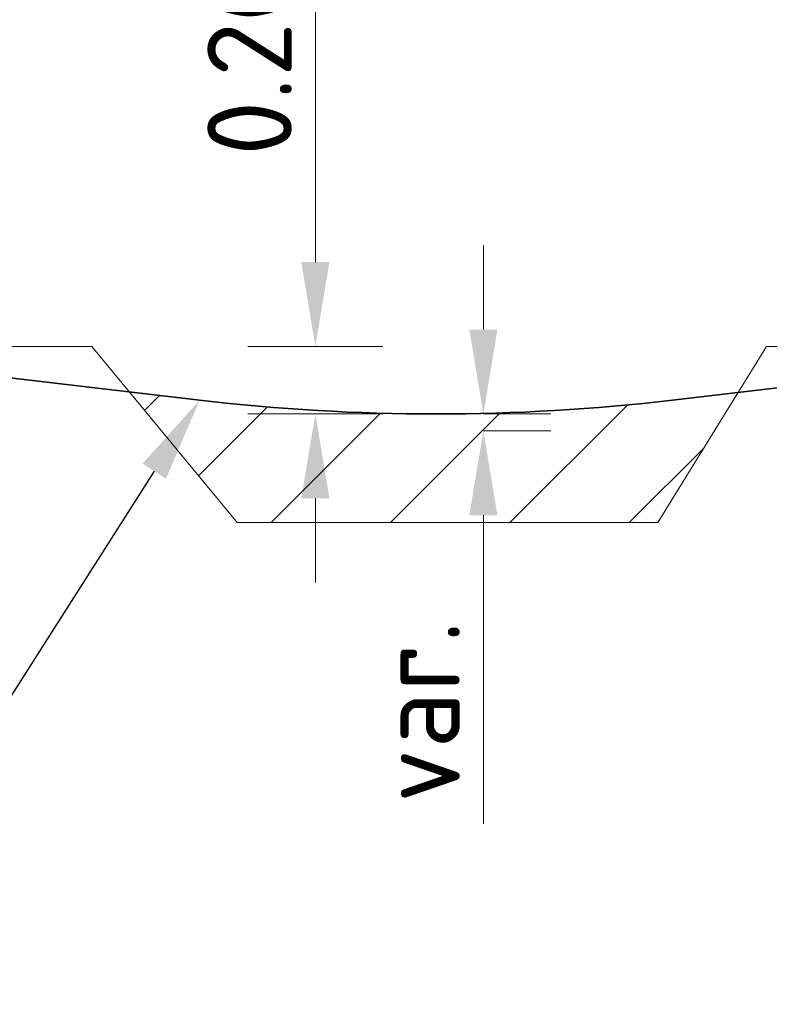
# Model space of a CAD drawing. Header units: metres. Extents: x 199581 to 207779, y 462378 to 466293.
# Tile 49 of 134: x 207404.85 to 207407.07, y 465965.79 to 465968.71. Entities that reach past the tile are written whole.
import ezdxf
from ezdxf import colors
from ezdxf.entities.mleader import LeaderData, LeaderLine
from ezdxf.math import Vec2, Vec3

# ---------------------------------------------------------------- set-up
doc = ezdxf.new("R2010")
doc.units = ezdxf.units.M
for name, color, linetype, lineweight in [('B-WE-GR-MAAIVELD-GD-G', 253, 'Continuous', 18), ('N-WE-GW-MAAIVELD-GD', 90, 'GW-MAAIVELD', 35), ('N-WE-GW-OPHOGING-WERK-AD', 82, 'Continuous', 18), ('X-XX-AL-M', 7, 'Continuous', 18), ('X-XX-AL-REFERENTIE-T25', 7, 'Continuous', 25)]:
    doc.layers.add(name, color=color, linetype=linetype, lineweight=lineweight)
doc.styles.add('NLCS-ISO-M100-T25', font='NLCS-ISO.ttf', dxfattribs={"height": 0.25})
doc.linetypes.add('GW-MAAIVELD', pattern='A,12,[40,NLCS.SHX,S=1,R=0,X=0,Y=-0.5],12', length=24)
doc.dimstyles.new('NLCS-M100-T25-PIJL_L2_H2', dxfattribs={"dimscale": 0.1, "dimtxt": 2.5, "dimasz": 2.5, "dimexe": 2, "dimexo": 2, "dimgap": 0.7, "dimtad": 1, "dimzin": 0, "dimdsep": 46, "dimtxsty": 'NLCS-ISO-M100-T25', "dimcen": 0, "dimdle": 2, "dimclrd": 256, "dimclre": 256, "dimclrt": 256, "dimazin": 0, "dimtfac": 1, "dimtdec": 3, "dimtofl": 0, "dimtmove": 0, "dimatfit": 3, "dimfxl": 2, "dimfxlon": 1, "dimtfillclr": 256, "dimtolj": 1, "dimtzin": 0, "dimlwd": -1, "dimlwe": -1, "dimarcsym": 0})

# ---------------------------------------------------------------- blocks, each defined once
blk = doc.blocks.new('*D375')
at = {"layer": 'X-XX-AL-M', "transparency": 16777216}
for p, q in [((207405.7258, 465967.9903), (207405.7258, 465968.9303)), ((207405.5258, 465967.7403), (207405.9258, 465967.7403)), ((207405.5258, 465967.5403), (207405.9258, 465967.5403)), ((207405.7258, 465967.2903), (207405.7258, 465967.0403))]:
    blk.add_line(p, q, dxfattribs=at)
for points in [[(207405.6841, 465967.9903), (207405.7675, 465967.9903), (207405.7258, 465967.7403)], [(207405.6841, 465967.2903), (207405.7675, 465967.2903), (207405.7258, 465967.5403)]]:
    blk.add_solid(points, dxfattribs=at)
at = {"layer": 'X-XX-AL-M', "transparency": 16777216, "insert": (207405.5308, 465968.5853), "char_height": 0.25, "attachment_point": 5, "rotation": 90, "style": 'NLCS-ISO-M100-T25'}
blk.add_mtext('\\A1;0.20', dxfattribs=at)
blk = doc.blocks.new('*D376')
at = {"layer": 'X-XX-AL-M', "transparency": 16777216}
for p, q in [((207406.2236, 465967.7903), (207406.2236, 465968.0403)), ((207406.2236, 465967.5403), (207406.4236, 465967.5403)), ((207406.2236, 465967.4903), (207406.4236, 465967.4903)), ((207406.2236, 465967.2403), (207406.2236, 465966.3253))]:
    blk.add_line(p, q, dxfattribs=at)
for points in [[(207406.182, 465967.7903), (207406.2653, 465967.7903), (207406.2236, 465967.5403)], [(207406.182, 465967.2403), (207406.2653, 465967.2403), (207406.2236, 465967.4903)]]:
    blk.add_solid(points, dxfattribs=at)
at = {"layer": 'X-XX-AL-M', "transparency": 16777216, "insert": (207406.0286, 465966.6578), "char_height": 0.25, "attachment_point": 5, "rotation": 90, "style": 'NLCS-ISO-M100-T25'}
blk.add_mtext('\\A1;var.', dxfattribs=at)

msp = doc.modelspace()

# ---------------------------------------------------------------- hatches: boundary and pattern name
at = {"layer": 'N-WE-GW-OPHOGING-WERK-AD'}
h = msp.add_hatch(dxfattribs=at)
h.set_pattern_fill('AGW-WERK_AANVULLEN-SO', color=256, scale=0.05, pattern_type=2)
h.set_pattern_definition([(45, (-6529.72638, 3759.63503), (-0.1767766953, 0.1767766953), [])])
edge = h.paths.add_edge_path()
edge.add_arc((207406.0823, 465973.8591), 6.3188, 261.73331, 278.15721, ccw=False)
edge.add_line((207405.1738, 465967.606), (207405.4936, 465967.2183))
edge.add_line((207405.4936, 465967.2183), (207406.7404, 465967.2183))
edge.add_line((207406.7404, 465967.2183), (207406.9789, 465967.6042))

# ---------------------------------------------------------------- linework, layer by layer
at = {"layer": 'B-WE-GR-MAAIVELD-GD-G', "flags": 128}
msp.add_lwpolyline([(207415.2938, 465967.7403), (207407.063, 465967.7403), (207406.7404, 465967.2183), (207405.4936, 465967.2183), (207405.063, 465967.7403), (207398.1608, 465967.7403)], dxfattribs=at)
at = {"layer": 'N-WE-GW-MAAIVELD-GD', "flags": 128}
msp.add_lwpolyline([(207404.0315, 465967.7403), (207405.3829, 465967.5814, 0.058603), (207406.7845, 465967.5814), (207408.1358, 465967.7403)], format="xyb", dxfattribs=at)

# ---------------------------------------------------------------- dimensions: what is measured, and where the dimension line sits
at = {"layer": 'X-XX-AL-M'}
dim = msp.add_linear_dim(base=(207405.7258, 465967.7403), p1=(207405.228, 465967.5403), p2=(207405.063, 465967.7403), angle=90, dimstyle='NLCS-M100-T25-PIJL_L2_H2', dxfattribs=at)
dim.commit()
dim.dimension.update_dxf_attribs({"geometry": '*D375', "text_midpoint": (207405.5308, 465968.5853)})
dim = msp.add_linear_dim(base=(207406.2236, 465967.4903), p1=(207406.1744, 465967.5403), p2=(207406.1744, 465967.4903), angle=90, text='var.', dimstyle='NLCS-M100-T25-PIJL_L2_H2', dxfattribs=at)
dim.commit()
dim.dimension.update_dxf_attribs({"geometry": '*D376', "text_midpoint": (207406.0286, 465966.6578)})

# ---------------------------------------------------------------- leaders
at = {"layer": 'X-XX-AL-REFERENTIE-T25'}
ml = msp.add_multileader_mtext('Standard', dxfattribs=at)
ml.set_content('Verondiepen watergang tot \\P20cm onder maaiveld', color=256, style='NLCS-ISO-M100-T25')
ml.set_leader_properties(color=256, linetype='ByLayer', lineweight=-1)
ml.build(insert=Vec2(0, 0))
ml.multileader.update_dxf_attribs({"text_left_attachment_type": 5, "text_right_attachment_type": 5, "dogleg_length": 0.25, "arrow_head_size": 0.25})
ctx = ml.context
ctx.base_point, ctx.char_height, ctx.arrow_head_size, ctx.landing_gap_size, ctx.plane_origin = Vec3(207399.6755, 465965.8145), 0.25, 0.25, 0.09, Vec3(207405.2692, 465967.4903)
ctx.left_attachment, ctx.right_attachment = 5, 5
notes = []
notes.append((ctx, [(1, (1, 1, 0), (207404.2555, 465965.8145), (-1, 0), 0.25, [(0, [(207405.3829, 465967.5814)], 0, [])])]))
ctx.mtext.insert, ctx.mtext.flow_direction = Vec3(207399.7655, 465966.5312), 5
for ctx, leaders in notes:
    for number, flags, end, landing, length, lines in leaders:
        leader = LeaderData()
        leader.index, (leader.has_last_leader_line, leader.has_dogleg_vector, leader.attachment_direction) = number, flags
        leader.last_leader_point, leader.dogleg_vector, leader.dogleg_length = Vec3(end), Vec3(landing), length
        for number, points, colour, breaks in lines:
            line = LeaderLine()
            line.index, line.vertices, line.color, line.breaks = number, Vec3.list(points), colors.encode_raw_color(colour), breaks
            leader.lines.append(line)
        ctx.leaders.append(leader)

doc.saveas('drawing.dxf')
